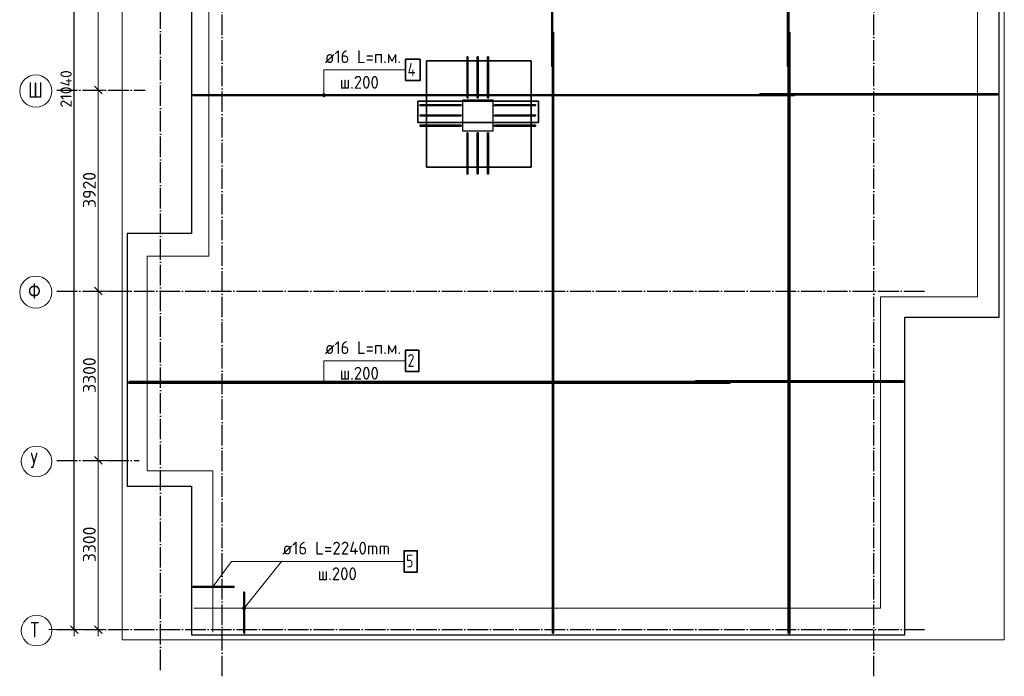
# Model space of a CAD drawing. Header units: millimetres. Extents: x -3725 to 93325, y -74170 to 82591.
# Tile 28 of 133: x 27255 to 46440, y 45830 to 58631. Entities that reach past the tile are written whole.
import ezdxf

# ---------------------------------------------------------------- set-up
doc = ezdxf.new("R2010")
doc.units = ezdxf.units.MM
doc.header["$PDMODE"] = 65
for name, pattern in [('______11', [500, 400, -50, 0, -50]), ('______3', [500, 400, -100]), ('______5', [1100, 800, -100, 100, -100])]:
    doc.linetypes.add(name, pattern=pattern)
for name, color, linetype, lineweight in [('Standard', 7, 'Continuous', 25), ('Арм.стержн. Арматура края', 96, 'Continuous', 35), ('Арм.стержн. Арматура среза', 202, 'Continuous', 35), ('Балка_ общее', 7, '______3', 13), ('Размерная линия_ общее', 7, 'Continuous', 13), ('Фундамент (1)', 7, 'Continuous', 35)]:
    doc.layers.add(name, color=color, linetype=linetype, lineweight=lineweight)
for name, color, linetype, lineweight, true_color in [('Арм.стержн.верхн.зоны У', 7, 'Continuous', 35, 0xecec00), ('Арм.стержн.верхн.зоны Х', 7, 'Continuous', 35, 0x0000c6), ('Арм.стержн.ниж.зоны У', 7, 'Continuous', 35, 0x00b300), ('Арм.стержн.ниж.зоны Х', 7, 'Continuous', 35, 0xc600c6), ('Осевая линия_ общее', 7, '______5', 13, 0xa0a0a0)]:
    doc.layers.add(name, color=color, linetype=linetype, lineweight=lineweight, true_color=true_color)
doc.styles.add('ISOCPEUR', font='ISOCPEUR')
doc.dimstyles.new('DIMSTYLE_18', dxfattribs={"dimtxt": 220, "dimasz": 250, "dimexe": 0, "dimexo": 0, "dimgap": 110, "dimtad": 2, "dimdec": 0, "dimrnd": 1, "dimzin": 12, "dimdsep": 46, "dimtxsty": 'ISOCPEUR', "dimblk1": 'ALL_ML_STRICH', "dimblk2": 'ALL_ML_STRICH', "dimsah": 1, "dimcen": 0, "dimclrd": 7, "dimclre": 256, "dimclrt": 7, "dimadec": 0, "dimazin": 0, "dimtfac": 1, "dimtdec": 0, "dimtix": 1, "dimtmove": 2, "dimatfit": 3, "dimfxl": 0, "dimtzin": 0, "dimlwd": 0, "dimlwe": -3, "dimarcsym": 0})
doc.dimstyles.new('DIMSTYLE_6', dxfattribs={"dimtxt": 250, "dimasz": 250, "dimexe": 0, "dimexo": 0, "dimgap": 125, "dimtad": 2, "dimdec": 0, "dimrnd": 5, "dimzin": 12, "dimdsep": 46, "dimtxsty": 'ISOCPEUR', "dimblk1": 'ALL_ML_STRICH', "dimblk2": 'ALL_ML_STRICH', "dimsah": 1, "dimcen": 0, "dimclrd": 7, "dimclre": 256, "dimclrt": 7, "dimadec": 0, "dimazin": 0, "dimtfac": 1, "dimtdec": 0, "dimtix": 1, "dimtmove": 2, "dimatfit": 3, "dimfxl": 0, "dimtzin": 0, "dimlwd": 0, "dimlwe": -3, "dimarcsym": 0})
doc.dimstyles.new('DIMSTYLE_7', dxfattribs={"dimtxt": 250, "dimasz": 250, "dimexe": 0, "dimexo": 0, "dimgap": 125, "dimtad": 2, "dimdec": 0, "dimrnd": 5, "dimzin": 12, "dimdsep": 46, "dimtxsty": 'ISOCPEUR', "dimblk1": 'ALL_ML_STRICH', "dimblk2": 'ALL_ML_STRICH', "dimsah": 1, "dimcen": 0, "dimclrd": 7, "dimclre": 256, "dimclrt": 7, "dimadec": 0, "dimazin": 0, "dimtfac": 1, "dimtdec": 0, "dimtix": 1, "dimtmove": 2, "dimatfit": 3, "dimfxl": 0, "dimtzin": 0, "dimlwd": 0, "dimlwe": -3, "dimarcsym": 0})

# ---------------------------------------------------------------- blocks, each defined once
blk = doc.blocks.new('ALL_ML_STRICH')
at = {"color": 0, "linetype": 'ByBlock', "lineweight": -2}
for p, q in [((-1, 0), (0.5, 0)), ((-0.3, -0.3), (0.3, 0.3)), ((0, -0.5), (0, 0.5))]:
    blk.add_line(p, q, dxfattribs=at)
blk = doc.blocks.new('*D28')
at = {"layer": 'DEFPOINTS', "color": 7, "linetype": 'Continuous', "lineweight": 13, "transparency": 33554687}
for p in [(30000, 68807), (31200, 68758), (30000, 68590)]:
    blk.add_point(p, dxfattribs=at)
at = {"layer": 'Балка_ общее', "color": 251, "linetype": 'Continuous', "lineweight": -2, "true_color": 0x656565, "transparency": 33554687}
for p, q in [((30000, 68600), (30000, 68807)), ((31200, 68768), (31200, 68807))]:
    blk.add_line(p, q, dxfattribs=at)
at = {"layer": 'Балка_ общее', "color": 7, "linetype": 'Continuous', "lineweight": -2, "transparency": 33554687}
blk.add_line((30000, 68807), (31200, 68807), dxfattribs=at)
at = {"layer": 'Балка_ общее', "color": 7, "linetype": 'Continuous', "lineweight": 13, "transparency": 33554687, "xscale": 250, "yscale": 250, "zscale": 250, "rotation": 180}
blk.add_blockref('ALL_ML_STRICH', (30000, 68807), dxfattribs=at)
at = {"layer": 'Балка_ общее', "color": 7, "linetype": 'Continuous', "lineweight": 13, "transparency": 33554687, "xscale": 250, "yscale": 250, "zscale": 250}
blk.add_blockref('ALL_ML_STRICH', (31200, 68807), dxfattribs=at)
at = {"layer": 'Балка_ общее', "color": 7, "linetype": 'Continuous', "lineweight": 13, "transparency": 33554687, "insert": (30637, 68982), "char_height": 250, "width": 1000, "attachment_point": 5, "style": 'ISOCPEUR'}
blk.add_mtext('\\A1;{1200}', dxfattribs=at)
blk = doc.blocks.new('*D29')
at = {"layer": 'DEFPOINTS', "color": 7, "linetype": 'Continuous', "lineweight": 13, "transparency": 33554687}
for p in [(31200, 68807), (31200, 68758), (36700, 68799)]:
    blk.add_point(p, dxfattribs=at)
at = {"layer": 'Балка_ общее', "color": 251, "linetype": 'Continuous', "lineweight": -2, "true_color": 0x656565, "transparency": 33554687}
for p, q in [((31200, 68768), (31200, 68807)), ((36700, 68809), (36700, 68807))]:
    blk.add_line(p, q, dxfattribs=at)
at = {"layer": 'Балка_ общее', "color": 7, "linetype": 'Continuous', "lineweight": -2, "transparency": 33554687}
blk.add_line((31200, 68807), (36700, 68807), dxfattribs=at)
at = {"layer": 'Балка_ общее', "color": 7, "linetype": 'Continuous', "lineweight": 13, "transparency": 33554687, "xscale": 250, "yscale": 250, "zscale": 250, "rotation": 180}
blk.add_blockref('ALL_ML_STRICH', (31200, 68807), dxfattribs=at)
at = {"layer": 'Балка_ общее', "color": 7, "linetype": 'Continuous', "lineweight": 13, "transparency": 33554687, "xscale": 250, "yscale": 250, "zscale": 250}
blk.add_blockref('ALL_ML_STRICH', (36700, 68807), dxfattribs=at)
at = {"layer": 'Балка_ общее', "color": 7, "linetype": 'Continuous', "lineweight": 13, "transparency": 33554687, "insert": (33962, 68982), "char_height": 250, "width": 1000, "attachment_point": 5, "style": 'ISOCPEUR'}
blk.add_mtext('\\A1;{5500}', dxfattribs=at)
blk = doc.blocks.new('*D30')
at = {"layer": 'DEFPOINTS', "color": 7, "linetype": 'Continuous', "lineweight": 13, "transparency": 33554687}
for p in [(36700, 68807), (36700, 68799), (38400, 68758)]:
    blk.add_point(p, dxfattribs=at)
at = {"layer": 'Балка_ общее', "color": 251, "linetype": 'Continuous', "lineweight": -2, "true_color": 0x656565, "transparency": 33554687}
for p, q in [((36700, 68809), (36700, 68807)), ((38400, 68768), (38400, 68807))]:
    blk.add_line(p, q, dxfattribs=at)
at = {"layer": 'Балка_ общее', "color": 7, "linetype": 'Continuous', "lineweight": -2, "transparency": 33554687}
blk.add_line((36700, 68807), (38400, 68807), dxfattribs=at)
at = {"layer": 'Балка_ общее', "color": 7, "linetype": 'Continuous', "lineweight": 13, "transparency": 33554687, "xscale": 250, "yscale": 250, "zscale": 250, "rotation": 180}
blk.add_blockref('ALL_ML_STRICH', (36700, 68807), dxfattribs=at)
at = {"layer": 'Балка_ общее', "color": 7, "linetype": 'Continuous', "lineweight": 13, "transparency": 33554687, "xscale": 250, "yscale": 250, "zscale": 250}
blk.add_blockref('ALL_ML_STRICH', (38400, 68807), dxfattribs=at)
at = {"layer": 'Балка_ общее', "color": 7, "linetype": 'Continuous', "lineweight": 13, "transparency": 33554687, "insert": (37587, 68982), "char_height": 250, "width": 1000, "attachment_point": 5, "style": 'ISOCPEUR'}
blk.add_mtext('\\A1;{1700}', dxfattribs=at)
blk = doc.blocks.new('*D31')
at = {"layer": 'DEFPOINTS', "color": 7, "linetype": 'Continuous', "lineweight": 13, "transparency": 33554687}
for p in [(38400, 68807), (38400, 68758), (43900, 68716)]:
    blk.add_point(p, dxfattribs=at)
at = {"layer": 'Балка_ общее', "color": 251, "linetype": 'Continuous', "lineweight": -2, "true_color": 0x656565, "transparency": 33554687}
for p, q in [((38400, 68768), (38400, 68807)), ((43900, 68726), (43900, 68807))]:
    blk.add_line(p, q, dxfattribs=at)
at = {"layer": 'Балка_ общее', "color": 7, "linetype": 'Continuous', "lineweight": -2, "transparency": 33554687}
blk.add_line((38400, 68807), (43900, 68807), dxfattribs=at)
at = {"layer": 'Балка_ общее', "color": 7, "linetype": 'Continuous', "lineweight": 13, "transparency": 33554687, "xscale": 250, "yscale": 250, "zscale": 250, "rotation": 180}
blk.add_blockref('ALL_ML_STRICH', (38400, 68807), dxfattribs=at)
at = {"layer": 'Балка_ общее', "color": 7, "linetype": 'Continuous', "lineweight": 13, "transparency": 33554687, "xscale": 250, "yscale": 250, "zscale": 250}
blk.add_blockref('ALL_ML_STRICH', (43900, 68807), dxfattribs=at)
at = {"layer": 'Балка_ общее', "color": 7, "linetype": 'Continuous', "lineweight": 13, "transparency": 33554687, "insert": (41162, 68982), "char_height": 250, "width": 1000, "attachment_point": 5, "style": 'ISOCPEUR'}
blk.add_mtext('\\A1;{5500}', dxfattribs=at)
blk = doc.blocks.new('*D32')
at = {"layer": 'DEFPOINTS', "color": 7, "linetype": 'Continuous', "lineweight": 13, "transparency": 33554687}
for p in [(29002, 50040), (27810, 46740), (28787, 46740)]:
    blk.add_point(p, dxfattribs=at)
at = {"layer": 'Балка_ общее', "color": 251, "linetype": 'Continuous', "lineweight": -2, "true_color": 0x656565, "transparency": 33554687}
for p, q in [((28992, 50040), (28787, 50040)), ((27820, 46740), (28787, 46740))]:
    blk.add_line(p, q, dxfattribs=at)
at = {"layer": 'Балка_ общее', "color": 7, "linetype": 'Continuous', "lineweight": -2, "transparency": 33554687}
blk.add_line((28787, 46740), (28787, 50040), dxfattribs=at)
at = {"layer": 'Балка_ общее', "color": 7, "linetype": 'Continuous', "lineweight": 13, "transparency": 33554687, "xscale": 250, "yscale": 250, "zscale": 250}
for p, rotation in [((28787, 50040), 90), ((28787, 46740), 270)]:
    blk.add_blockref('ALL_ML_STRICH', p, dxfattribs=dict(at, rotation=rotation))
at = {"layer": 'Балка_ общее', "color": 7, "linetype": 'Continuous', "lineweight": 13, "transparency": 33554687, "insert": (28612, 48402), "char_height": 250, "width": 1000, "attachment_point": 5, "rotation": 90, "style": 'ISOCPEUR'}
blk.add_mtext('\\A1;{3300}', dxfattribs=at)
blk = doc.blocks.new('*D33')
at = {"layer": 'DEFPOINTS', "color": 7, "linetype": 'Continuous', "lineweight": 13, "transparency": 33554687}
for p in [(29426, 53340), (28787, 50040), (29002, 50040)]:
    blk.add_point(p, dxfattribs=at)
at = {"layer": 'Балка_ общее', "color": 251, "linetype": 'Continuous', "lineweight": -2, "true_color": 0x656565, "transparency": 33554687}
for p, q in [((29416, 53340), (28787, 53340)), ((28992, 50040), (28787, 50040))]:
    blk.add_line(p, q, dxfattribs=at)
at = {"layer": 'Балка_ общее', "color": 7, "linetype": 'Continuous', "lineweight": -2, "transparency": 33554687}
blk.add_line((28787, 50040), (28787, 53340), dxfattribs=at)
at = {"layer": 'Балка_ общее', "color": 7, "linetype": 'Continuous', "lineweight": 13, "transparency": 33554687, "xscale": 250, "yscale": 250, "zscale": 250}
for p, rotation in [((28787, 53340), 90), ((28787, 50040), 270)]:
    blk.add_blockref('ALL_ML_STRICH', p, dxfattribs=dict(at, rotation=rotation))
at = {"layer": 'Балка_ общее', "color": 7, "linetype": 'Continuous', "lineweight": 13, "transparency": 33554687, "insert": (28612, 51702), "char_height": 250, "width": 1000, "attachment_point": 5, "rotation": 90, "style": 'ISOCPEUR'}
blk.add_mtext('\\A1;{3300}', dxfattribs=at)
blk = doc.blocks.new('*D34')
at = {"layer": 'DEFPOINTS', "color": 7, "linetype": 'Continuous', "lineweight": 13, "transparency": 33554687}
for p in [(28217, 57260), (28787, 53340), (29426, 53340)]:
    blk.add_point(p, dxfattribs=at)
at = {"layer": 'Балка_ общее', "color": 251, "linetype": 'Continuous', "lineweight": -2, "true_color": 0x656565, "transparency": 33554687}
for p, q in [((28787, 57260), (28787, 57260)), ((29416, 53340), (28787, 53340))]:
    blk.add_line(p, q, dxfattribs=at)
at = {"layer": 'Балка_ общее', "color": 7, "linetype": 'Continuous', "lineweight": -2, "transparency": 33554687}
blk.add_line((28787, 53340), (28787, 57260), dxfattribs=at)
at = {"layer": 'Балка_ общее', "color": 7, "linetype": 'Continuous', "lineweight": 13, "transparency": 33554687, "xscale": 250, "yscale": 250, "zscale": 250}
for p, rotation in [((28787, 57260), 90), ((28787, 53340), 270)]:
    blk.add_blockref('ALL_ML_STRICH', p, dxfattribs=dict(at, rotation=rotation))
at = {"layer": 'Балка_ общее', "color": 7, "linetype": 'Continuous', "lineweight": 13, "transparency": 33554687, "insert": (28612, 55312), "char_height": 250, "width": 1000, "attachment_point": 5, "rotation": 90, "style": 'ISOCPEUR'}
blk.add_mtext('\\A1;{3920}', dxfattribs=at)
blk = doc.blocks.new('*D35')
at = {"layer": 'DEFPOINTS', "color": 7, "linetype": 'Continuous', "lineweight": 13, "transparency": 33554687}
for p in [(29294, 61180), (28217, 57260), (28787, 57260)]:
    blk.add_point(p, dxfattribs=at)
at = {"layer": 'Балка_ общее', "color": 251, "linetype": 'Continuous', "lineweight": -2, "true_color": 0x656565, "transparency": 33554687}
for p, q in [((29284, 61180), (28787, 61180)), ((28787, 57260), (28787, 57260))]:
    blk.add_line(p, q, dxfattribs=at)
at = {"layer": 'Балка_ общее', "color": 7, "linetype": 'Continuous', "lineweight": -2, "transparency": 33554687}
blk.add_line((28787, 57260), (28787, 61180), dxfattribs=at)
at = {"layer": 'Балка_ общее', "color": 7, "linetype": 'Continuous', "lineweight": 13, "transparency": 33554687, "xscale": 250, "yscale": 250, "zscale": 250}
for p, rotation in [((28787, 61180), 90), ((28787, 57260), 270)]:
    blk.add_blockref('ALL_ML_STRICH', p, dxfattribs=dict(at, rotation=rotation))
at = {"layer": 'Балка_ общее', "color": 7, "linetype": 'Continuous', "lineweight": 13, "transparency": 33554687, "insert": (28612, 59232), "char_height": 250, "width": 1000, "attachment_point": 5, "rotation": 90, "style": 'ISOCPEUR'}
blk.add_mtext('\\A1;{3920}', dxfattribs=at)
blk = doc.blocks.new('*D36')
at = {"layer": 'DEFPOINTS', "color": 7, "linetype": 'Continuous', "lineweight": 13, "transparency": 33554687}
for p in [(28217, 64480), (28787, 61180), (29294, 61180)]:
    blk.add_point(p, dxfattribs=at)
at = {"layer": 'Балка_ общее', "color": 251, "linetype": 'Continuous', "lineweight": -2, "true_color": 0x656565, "transparency": 33554687}
for p, q in [((28787, 64480), (28787, 64480)), ((29284, 61180), (28787, 61180))]:
    blk.add_line(p, q, dxfattribs=at)
at = {"layer": 'Балка_ общее', "color": 7, "linetype": 'Continuous', "lineweight": -2, "transparency": 33554687}
blk.add_line((28787, 61180), (28787, 64480), dxfattribs=at)
at = {"layer": 'Балка_ общее', "color": 7, "linetype": 'Continuous', "lineweight": 13, "transparency": 33554687, "xscale": 250, "yscale": 250, "zscale": 250}
for p, rotation in [((28787, 64480), 90), ((28787, 61180), 270)]:
    blk.add_blockref('ALL_ML_STRICH', p, dxfattribs=dict(at, rotation=rotation))
at = {"layer": 'Балка_ общее', "color": 7, "linetype": 'Continuous', "lineweight": 13, "transparency": 33554687, "insert": (28612, 62842), "char_height": 250, "width": 1000, "attachment_point": 5, "rotation": 90, "style": 'ISOCPEUR'}
blk.add_mtext('\\A1;{3300}', dxfattribs=at)
blk = doc.blocks.new('*D37')
at = {"layer": 'DEFPOINTS', "color": 7, "linetype": 'Continuous', "lineweight": 13, "transparency": 33554687}
for p in [(28424, 67780), (28217, 64480), (28787, 64480)]:
    blk.add_point(p, dxfattribs=at)
at = {"layer": 'Балка_ общее', "color": 251, "linetype": 'Continuous', "lineweight": -2, "true_color": 0x656565, "transparency": 33554687}
for p, q in [((28414, 67780), (28787, 67780)), ((28787, 64480), (28787, 64480))]:
    blk.add_line(p, q, dxfattribs=at)
at = {"layer": 'Балка_ общее', "color": 7, "linetype": 'Continuous', "lineweight": -2, "transparency": 33554687}
blk.add_line((28787, 64480), (28787, 67780), dxfattribs=at)
at = {"layer": 'Балка_ общее', "color": 7, "linetype": 'Continuous', "lineweight": 13, "transparency": 33554687, "xscale": 250, "yscale": 250, "zscale": 250}
for p, rotation in [((28787, 67780), 90), ((28787, 64480), 270)]:
    blk.add_blockref('ALL_ML_STRICH', p, dxfattribs=dict(at, rotation=rotation))
at = {"layer": 'Балка_ общее', "color": 7, "linetype": 'Continuous', "lineweight": 13, "transparency": 33554687, "insert": (28612, 66142), "char_height": 250, "width": 1000, "attachment_point": 5, "rotation": 90, "style": 'ISOCPEUR'}
blk.add_mtext('\\A1;{3300}', dxfattribs=at)
blk = doc.blocks.new('*D545')
at = {"layer": 'DEFPOINTS', "color": 7, "linetype": 'Continuous', "lineweight": 13, "transparency": 33554687}
for p in [(28171, 67780), (28062, 46740), (28318, 46740)]:
    blk.add_point(p, dxfattribs=at)
at = {"layer": 'Размерная линия_ общее', "color": 253, "linetype": 'Continuous', "lineweight": -2, "true_color": 0xa0a0a0, "transparency": 33554687}
for p, q in [((28318, 67780), (28318, 67780)), ((28318, 46740), (28318, 46740))]:
    blk.add_line(p, q, dxfattribs=at)
at = {"layer": 'Размерная линия_ общее', "color": 7, "linetype": 'Continuous', "lineweight": -2, "transparency": 33554687}
blk.add_line((28318, 46740), (28318, 67780), dxfattribs=at)
at = {"layer": 'Размерная линия_ общее', "color": 7, "linetype": 'Continuous', "lineweight": 13, "transparency": 33554687, "xscale": 250, "yscale": 250, "zscale": 250}
for p, rotation in [((28318, 67780), 90), ((28318, 46740), 270)]:
    blk.add_blockref('ALL_ML_STRICH', p, dxfattribs=dict(at, rotation=rotation))
at = {"layer": 'Размерная линия_ общее', "color": 7, "linetype": 'Continuous', "lineweight": 13, "transparency": 33554687, "insert": (28158, 57282), "char_height": 220, "width": 1100, "attachment_point": 5, "rotation": 90, "style": 'ISOCPEUR'}
blk.add_mtext('\\A1;{21040}', dxfattribs=at)
blk = doc.blocks.new('СЛОЖНЫЙ_ОБЪЕКТ_0')
at = {"layer": 'Осевая линия_ общее', "color": 253, "linetype": '______11', "lineweight": -3, "true_color": 0xa0a0a0, "transparency": 33554687}
for p, q in [((30000, 45950), (30000, 69510)), ((31200, 45830), (31200, 69510)), ((36700, 68170), (36700, 69510)), ((38400, 68170), (38400, 69510)), ((43900, 45830), (43900, 69510)), ((27980, 67780), (44900, 67780)), ((27980, 64480), (29700, 64480)), ((27980, 61180), (44900, 61180)), ((27980, 57260), (29700, 57260)), ((27980, 53340), (44900, 53340)), ((27980, 50040), (29580, 50040)), ((27980, 46740), (44900, 46740))]:
    blk.add_line(p, q, dxfattribs=at)
at = {"layer": 'Осевая линия_ общее', "color": 7, "linetype": 'Continuous', "lineweight": 13, "transparency": 33554687}
for centre, radius in [((30001.9, 70044.3), 281.9), ((31202.4, 70065.3), 292.4), ((36702.4, 70065.3), 292.4), ((38401.3, 70078), 298.8), ((43902.4, 70065.3), 292.4), ((27583.8, 67760.5), 298.8), ((27574.5, 64460.5), 309.5), ((27583.8, 61160.5), 298.8), ((27568.4, 57240.5), 313.4), ((27568.4, 53320.5), 313.4), ((27583.8, 50020.5), 298.8), ((27583.8, 46720.5), 298.8)]:
    blk.add_circle(centre, radius, dxfattribs=at)
at = {"layer": 'Осевая линия_ общее', "color": 7, "linetype": 'Continuous', "lineweight": 13, "transparency": 33554687, "char_height": 300, "attachment_point": 7, "style": 'ISOCPEUR'}
for s, insert, width in [('\\W0.78;2', (31097.4, 69934.8), 326.407), ('\\W0.78;3', (36597.4, 69934.8), 326.407), ('\\W0.80;4', (38281.3, 69947.5), 359.833), ('\\W0.78;5', (43797.4, 69934.8), 326.407), ('\\W0.56;1', (29926.9, 69913.8), 233.333), ('\\W0.80;Я', (27463.8, 67630), 359.833), ('\\W0.83;Ю', (27432, 64330), 408.873), ('\\W0.80;Э', (27463.8, 61030), 359.833), ('\\W0.83;Ш', (27418.4, 57110), 425), ('\\W0.83;Ф', (27418.4, 53190), 425), ('\\W0.80;У', (27463.8, 49890), 359.833), ('\\W0.80;Т', (27463.8, 46590), 359.833)]:
    blk.add_mtext(s, dxfattribs=dict(at, insert=insert, width=width))
at = {"layer": 'Балка_ общее', "color": 7, "linetype": 'Continuous', "lineweight": 13, "transparency": 33554687}
for base, p1, p2, dimstyle, picture, middle in [((31200, 68807.3), (30000, 68600), (31200, 68767.8), 'DIMSTYLE_6', '*D28', (30637.5, 68982.3)), ((36700, 68807.3), (31200, 68767.8), (36700, 68809.4), 'DIMSTYLE_7', '*D29', (33962.5, 68982.3)), ((38400, 68807.3), (36700, 68809.4), (38400, 68767.8), 'DIMSTYLE_7', '*D30', (37587.5, 68982.3)), ((43900, 68807.3), (38400, 68767.8), (43900, 68726.2), 'DIMSTYLE_7', '*D31', (41162.5, 68982.3))]:
    dim = blk.add_linear_dim(base=base, p1=p1, p2=p2, dimstyle=dimstyle, override={"dimpost": '<>', "dimclrd": 7, "dimclre": 251, "dimclrt": 7, "dimlwd": 0, "dimlwe": 65533}, dxfattribs=at)
    dim.commit()
    dim.dimension.update_dxf_attribs({"geometry": picture, "text_midpoint": middle, "dimtype": 160})
for base, p1, p2, picture, middle in [((28786.9, 67780), (28786.9, 64480), (28413.8, 67780), '*D37', (28611.9, 66142.5)), ((28786.9, 64480), (29283.5, 61180), (28786.9, 64480), '*D36', (28611.9, 62842.5)), ((28786.9, 61180), (28786.9, 57260), (29283.5, 61180), '*D35', (28611.9, 59232.5)), ((28786.9, 57260), (29415.8, 53340), (28786.9, 57260), '*D34', (28611.9, 55312.5)), ((28786.9, 53340), (28992.5, 50040), (29415.8, 53340), '*D33', (28611.9, 51702.5)), ((28786.9, 50040), (27820, 46740), (28992.5, 50040), '*D32', (28611.9, 48402.5))]:
    dim = blk.add_linear_dim(base=base, p1=p1, p2=p2, angle=90, dimstyle='DIMSTYLE_7', override={"dimpost": '<>', "dimclrd": 7, "dimclre": 251, "dimclrt": 7, "dimlwd": 0, "dimlwe": 65533}, dxfattribs=at)
    dim.commit()
    dim.dimension.update_dxf_attribs({"geometry": picture, "text_midpoint": middle, "dimtype": 160})

msp = doc.modelspace()

# ---------------------------------------------------------------- hatches: boundary and pattern name
at = {"layer": 'Арм.стержн. Арматура края', "linetype": 'Continuous', "lineweight": 13, "transparency": 33554687}
for points in [[(31652.5, 47139.9), (31605.5, 47177.2), (31599.5, 47162.8)], [(31652.5, 47139.9), (31599.5, 47162.8), (31639.9, 47130.7)], [(31639.9, 47130.7), (31599.5, 47162.8), (31601.2, 47147.7)], [(31639.9, 47130.7), (31601.2, 47147.7), (31624.7, 47129)], [(31624.7, 47129), (31601.2, 47147.7), (31610.3, 47135)], [(31658.5, 47154.2), (31618.1, 47186.3), (31605.5, 47177.2)], [(31658.5, 47154.2), (31605.5, 47177.2), (31652.5, 47139.9)], [(31656.8, 47169.4), (31633.3, 47188.1), (31618.1, 47186.3)], [(31656.8, 47169.4), (31618.1, 47186.3), (31658.5, 47154.2)], [(31633.3, 47188.1), (31656.8, 47169.4), (31647.7, 47182)]]:
    msp.add_hatch(color=7, dxfattribs=at).paths.add_polyline_path(points)
at = {"layer": 'Арм.стержн.верхн.зоны Х', "linetype": 'Continuous', "lineweight": 13, "transparency": 33554687}
for points in [[(33207.7, 51575), (33156.1, 51575), (33151.9, 51560)], [(33207.7, 51575), (33151.9, 51560), (33211.9, 51560)], [(33211.9, 51560), (33151.9, 51560), (33156.1, 51545)], [(33196.9, 51585.8), (33166.9, 51585.8), (33156.1, 51575)], [(33196.9, 51585.8), (33156.1, 51575), (33207.7, 51575)], [(33211.9, 51560), (33156.1, 51545), (33207.7, 51545)], [(33207.7, 51545), (33156.1, 51545), (33166.9, 51534.2)], [(33166.9, 51585.8), (33196.9, 51585.8), (33181.9, 51590)], [(33207.7, 51545), (33166.9, 51534.2), (33196.9, 51534.2)], [(33196.9, 51534.2), (33166.9, 51534.2), (33181.9, 51530)]]:
    msp.add_hatch(color=7, dxfattribs=at).paths.add_polyline_path(points)
at = {"layer": 'Арм.стержн.ниж.зоны Х', "linetype": 'Continuous', "lineweight": 13, "transparency": 33554687}
for points in [[(33207.7, 57175), (33156.1, 57175), (33151.9, 57160)], [(33207.7, 57175), (33151.9, 57160), (33211.9, 57160)], [(33196.9, 57185.8), (33166.9, 57185.8), (33156.1, 57175)], [(33196.9, 57185.8), (33156.1, 57175), (33207.7, 57175)], [(33166.9, 57185.8), (33196.9, 57185.8), (33181.9, 57190)], [(33211.9, 57160), (33151.9, 57160), (33156.1, 57145)], [(33211.9, 57160), (33156.1, 57145), (33207.7, 57145)], [(33207.7, 57145), (33156.1, 57145), (33166.9, 57134.2)], [(33207.7, 57145), (33166.9, 57134.2), (33196.9, 57134.2)], [(33196.9, 57134.2), (33166.9, 57134.2), (33181.9, 57130)]]:
    msp.add_hatch(color=7, dxfattribs=at).paths.add_polyline_path(points)

# ---------------------------------------------------------------- linework, layer by layer
at = {"layer": 'Standard', "color": 52, "linetype": 'Continuous', "lineweight": 13, "transparency": 33554687}
for p, q in [((35183, 55755.9), (35183, 57826.8)), ((35183, 55755.9), (35183, 57826.8)), ((35183, 57826.8), (37223, 57826.8)), ((37223, 57826.8), (35183, 57826.8)), ((37223, 55755.9), (37223, 57826.8)), ((37223, 55755.9), (37223, 57826.8)), ((35011.3, 56628.8), (35011.3, 57044.6)), ((35011.3, 56628.8), (35011.3, 57044.6)), ((35011.3, 57044.6), (37365.4, 57044.6)), ((37365.4, 57044.6), (35011.3, 57044.6)), ((37365.4, 56628.8), (37365.4, 57044.6)), ((37365.4, 56628.8), (37365.4, 57044.6)), ((35011.3, 56628.8), (37365.4, 56628.8)), ((37365.4, 56628.8), (35011.3, 56628.8)), ((35183, 55755.9), (37223, 55755.9)), ((37223, 55755.9), (35183, 55755.9))]:
    msp.add_line(p, q, dxfattribs=at)
at = {"layer": 'Standard', "color": 52, "linetype": 'Continuous', "lineweight": 35, "transparency": 33554687}
for p, q in [((35183, 55755.9), (35183, 57826.8)), ((35183, 55755.9), (35183, 57826.8)), ((35183, 57826.8), (37223, 57826.8)), ((37223, 57826.8), (35183, 57826.8)), ((37223, 55755.9), (37223, 57826.8)), ((37223, 55755.9), (37223, 57826.8)), ((35011.3, 56628.8), (35011.3, 57044.6)), ((35011.3, 56628.8), (35011.3, 57044.6)), ((35011.3, 57044.6), (37365.4, 57044.6)), ((37365.4, 57044.6), (35011.3, 57044.6)), ((37365.4, 56628.8), (37365.4, 57044.6)), ((37365.4, 56628.8), (37365.4, 57044.6)), ((35011.3, 56628.8), (37365.4, 56628.8)), ((37365.4, 56628.8), (35011.3, 56628.8)), ((35183, 55755.9), (37223, 55755.9)), ((37223, 55755.9), (35183, 55755.9))]:
    msp.add_line(p, q, dxfattribs=at)
at = {"layer": 'Standard', "color": 7, "linetype": 'Continuous', "lineweight": 18, "transparency": 33554687}
msp.add_lwpolyline([(29250, 46540), (46440, 46540), (46440, 68380), (29250, 68380), (29250, 46540)], dxfattribs=at)
at = {"layer": 'Арм.стержн. Арматура края', "color": 7, "linetype": 'Continuous', "lineweight": 13, "transparency": 33554687}
for p, q in [((32353.3, 48070.5), (31629, 47158.5)), ((32353.3, 48070.5), (34743.3, 48070.5)), ((31605.5, 47177.2), (31605.5, 47177.2)), ((31610.3, 47135), (31610.3, 47135)), ((31647.7, 47182), (31647.7, 47182)), ((31652.5, 47139.9), (31652.5, 47139.9))]:
    msp.add_line(p, q, dxfattribs=at)
at = {"layer": 'Арм.стержн. Арматура края', "color": 41, "linetype": 'Continuous', "lineweight": 35, "transparency": 33554687}
for points in [[(35972, 57105), (35972, 57905), (35988, 57905), (35988, 57105), (35972, 57105)], [(36172, 57105), (36172, 57905), (36188, 57905), (36188, 57105), (36172, 57105)], [(36372, 57105), (36372, 57905), (36388, 57905), (36388, 57105), (36372, 57105)], [(35855, 56957), (35055, 56957), (35055, 56973), (35855, 56973), (35855, 56957)], [(36505, 56973), (37305, 56973), (37305, 56957), (36505, 56957), (36505, 56973)], [(35855, 56757), (35055, 56757), (35055, 56773), (35855, 56773), (35855, 56757)], [(36505, 56773), (37305, 56773), (37305, 56757), (36505, 56757), (36505, 56773)], [(35855, 56557), (35055, 56557), (35055, 56573), (35855, 56573), (35855, 56557)], [(35988, 56425), (35988, 55625), (35972, 55625), (35972, 56425), (35988, 56425)], [(36188, 56425), (36188, 55625), (36172, 55625), (36172, 56425), (36188, 56425)], [(36388, 56425), (36388, 55625), (36372, 55625), (36372, 56425), (36388, 56425)], [(36505, 56573), (37305, 56573), (37305, 56557), (36505, 56557), (36505, 56573)], [(30630, 47584), (31430, 47584), (31430, 47568), (30630, 47568), (30630, 47584)], [(31621, 46670), (31621, 47470), (31637, 47470), (31637, 46670), (31621, 46670)]]:
    msp.add_lwpolyline(points, dxfattribs=at)
at = {"layer": 'Арм.стержн. Арматура края', "color": 7, "linetype": 'Continuous', "lineweight": 35, "transparency": 33554687}
msp.add_lwpolyline([(34743.3, 47862.1), (35001.7, 47862.1), (35001.7, 48278.8), (34743.3, 48278.8), (34743.3, 47862.1)], dxfattribs=at)
at = {"layer": 'Арм.стержн. Арматура края', "color": 7, "linetype": 'Continuous', "lineweight": 13, "transparency": 33554687}
msp.add_circle((31629, 47158.5), 30, dxfattribs=at)
at = {"layer": 'Арм.стержн. Арматура среза', "color": 7, "linetype": 'Continuous', "lineweight": 13, "transparency": 33554687}
for points in [[(30650, 47158.5), (44030, 47158.5), (44030, 53228.5), (45920, 53228.5), (45920, 61348.5), (44090, 61348.5), (44090, 67858.5), (31020, 67858.5), (31020, 64618.5), (29680, 64618.5), (29680, 60408.5), (30940, 60408.5), (30940, 54018.5), (29740, 54018.5), (29740, 49838.5), (31020, 49838.5), (31020, 46690)], [(31020, 47576), (31384.5, 48070.5), (32353.3, 48070.5)]]:
    msp.add_lwpolyline(points, dxfattribs=at)
at = {"layer": 'Арм.стержн.верхн.зоны У', "color": 52, "linetype": 'Continuous', "lineweight": 25, "transparency": 33554687}
for points in [[(30600, 64980), (29350, 64980), (29350, 60060), (30600, 60060), (30600, 54460), (29350, 54460), (29350, 49540), (30600, 49540), (30600, 46640), (44500, 46640), (44500, 52830), (46340, 52830), (46340, 61690), (44500, 61690), (44500, 68280), (30600, 68280), (30600, 64980)], [(35880, 57065), (35880, 56465), (36480, 56465), (36480, 57065), (35880, 57065)]]:
    msp.add_lwpolyline(points, dxfattribs=at)
at = {"layer": 'Арм.стержн.верхн.зоны У', "color": 41, "linetype": 'Continuous', "lineweight": 50, "transparency": 33554687}
for points in [[(42221, 57716), (42221, 68250), (42237, 68250), (42237, 57716), (42221, 57716)], [(42237, 46670), (42237, 58386), (42253, 58386), (42253, 46670), (42237, 46670)]]:
    msp.add_lwpolyline(points, dxfattribs=at)
at = {"layer": 'Арм.стержн.верхн.зоны Х', "color": 7, "linetype": 'Continuous', "lineweight": 13, "transparency": 33554687}
for p, q in [((33181.9, 51980), (34771.9, 51980)), ((33181.9, 51980), (33181.9, 51560)), ((33151.9, 51560), (33151.9, 51560)), ((33181.9, 51590), (33181.9, 51590)), ((33181.9, 51530), (33181.9, 51530)), ((33211.9, 51560), (33211.9, 51560))]:
    msp.add_line(p, q, dxfattribs=at)
at = {"layer": 'Арм.стержн.верхн.зоны Х', "color": 52, "linetype": 'Continuous', "lineweight": 25, "transparency": 33554687}
for points in [[(30600, 64980), (29350, 64980), (29350, 60060), (30600, 60060), (30600, 54460), (29350, 54460), (29350, 49540), (30600, 49540), (30600, 46640), (44500, 46640), (44500, 52830), (46340, 52830), (46340, 61690), (44500, 61690), (44500, 68280), (30600, 68280), (30600, 64980)], [(35880, 57065), (35880, 56465), (36480, 56465), (36480, 57065), (35880, 57065)]]:
    msp.add_lwpolyline(points, dxfattribs=at)
at = {"layer": 'Арм.стержн.верхн.зоны Х', "color": 7, "linetype": 'Continuous', "lineweight": 35, "transparency": 33554687}
msp.add_lwpolyline([(34771.9, 51771.7), (35030.2, 51771.7), (35030.2, 52188.3), (34771.9, 52188.3), (34771.9, 51771.7)], dxfattribs=at)
at = {"layer": 'Арм.стержн.верхн.зоны Х', "color": 41, "linetype": 'Continuous', "lineweight": 50, "transparency": 33554687}
for points in [[(29380, 51568), (41096, 51568), (41096, 51552), (29380, 51552), (29380, 51568)], [(40426, 51584), (44470, 51584), (44470, 51568), (40426, 51568), (40426, 51584)]]:
    msp.add_lwpolyline(points, dxfattribs=at)
at = {"layer": 'Арм.стержн.верхн.зоны Х', "color": 7, "linetype": 'Continuous', "lineweight": 13, "transparency": 33554687}
msp.add_circle((33181.9, 51560), 30, dxfattribs=at)
at = {"layer": 'Арм.стержн.ниж.зоны У', "color": 52, "linetype": 'Continuous', "lineweight": 25, "transparency": 33554687}
msp.add_lwpolyline([(30600, 64980), (29350, 64980), (29350, 60060), (30600, 60060), (30600, 54460), (29350, 54460), (29350, 49540), (30600, 49540), (30600, 46640), (44500, 46640), (44500, 52830), (46340, 52830), (46340, 61690), (44500, 61690), (44500, 68280), (30600, 68280), (30600, 64980)], dxfattribs=at)
at = {"layer": 'Арм.стержн.ниж.зоны У', "color": 41, "linetype": 'Continuous', "lineweight": 35, "transparency": 33554687}
for points in [[(37621, 57716), (37621, 68250), (37637, 68250), (37637, 57716), (37621, 57716)], [(37637, 46670), (37637, 58386), (37653, 58386), (37653, 46670), (37637, 46670)]]:
    msp.add_lwpolyline(points, dxfattribs=at)
at = {"layer": 'Арм.стержн.ниж.зоны Х', "color": 7, "linetype": 'Continuous', "lineweight": 13, "transparency": 33554687}
for p, q in [((33181.9, 57651.8), (34771.9, 57651.8)), ((33181.9, 57651.8), (33181.9, 57160)), ((33181.9, 57190), (33181.9, 57190)), ((33151.9, 57160), (33151.9, 57160)), ((33181.9, 57130), (33181.9, 57130)), ((33211.9, 57160), (33211.9, 57160))]:
    msp.add_line(p, q, dxfattribs=at)
at = {"layer": 'Арм.стержн.ниж.зоны Х', "color": 52, "linetype": 'Continuous', "lineweight": 25, "transparency": 33554687}
msp.add_lwpolyline([(30600, 64980), (29350, 64980), (29350, 60060), (30600, 60060), (30600, 54460), (29350, 54460), (29350, 49540), (30600, 49540), (30600, 46640), (44500, 46640), (44500, 52830), (46340, 52830), (46340, 61690), (44500, 61690), (44500, 68280), (30600, 68280), (30600, 64980)], dxfattribs=at)
at = {"layer": 'Арм.стержн.ниж.зоны Х', "color": 7, "linetype": 'Continuous', "lineweight": 35, "transparency": 33554687}
msp.add_lwpolyline([(34771.9, 57443.5), (35055.2, 57443.5), (35055.2, 57860.2), (34771.9, 57860.2), (34771.9, 57443.5)], dxfattribs=at)
at = {"layer": 'Арм.стержн.ниж.зоны Х', "color": 41, "linetype": 'Continuous', "lineweight": 35, "transparency": 33554687}
for points in [[(41676, 57184), (46310, 57184), (46310, 57168), (41676, 57168), (41676, 57184)], [(30630, 57168), (42346, 57168), (42346, 57152), (30630, 57152), (30630, 57168)]]:
    msp.add_lwpolyline(points, dxfattribs=at)
at = {"layer": 'Арм.стержн.ниж.зоны Х', "color": 7, "linetype": 'Continuous', "lineweight": 13, "transparency": 33554687}
msp.add_circle((33181.9, 57160), 30, dxfattribs=at)
at = {"layer": 'Фундамент (1)', "color": 7, "lineweight": 18, "transparency": 33554687}
for p, q in [((46340, 61690), (46340, 52830)), ((30600, 54460), (30600, 60060)), ((35880, 57065), (35880, 56465)), ((36480, 57065), (35880, 57065)), ((36480, 56465), (36480, 57065)), ((35880, 56465), (36480, 56465)), ((29350, 49540), (29350, 54460)), ((29350, 54460), (30600, 54460)), ((44500, 52830), (44500, 46640)), ((46340, 52830), (44500, 52830)), ((30600, 49540), (29350, 49540)), ((30600, 46640), (30600, 49540)), ((44500, 46640), (30600, 46640))]:
    msp.add_line(p, q, dxfattribs=at)
at = {"layer": 'Фундамент (1)', "color": 7, "linetype": 'Continuous', "lineweight": 18, "transparency": 33554687}
for p, q in [((46340, 61690), (46340, 52830)), ((30600, 54460), (30600, 60060)), ((35880, 57065), (35880, 56465)), ((36480, 57065), (35880, 57065)), ((36480, 56465), (36480, 57065)), ((35880, 56465), (36480, 56465)), ((29350, 49540), (29350, 54460)), ((29350, 54460), (30600, 54460)), ((44500, 52830), (44500, 46640)), ((46340, 52830), (44500, 52830)), ((30600, 49540), (29350, 49540)), ((30600, 46640), (30600, 49540)), ((44500, 46640), (30600, 46640))]:
    msp.add_line(p, q, dxfattribs=at)

# ---------------------------------------------------------------- block references
at = {"layer": 'Балка_ общее', "color": 7, "linetype": 'Continuous', "lineweight": 13, "transparency": 33554687}
msp.add_blockref('СЛОЖНЫЙ_ОБЪЕКТ_0', (0, 0), dxfattribs=at)

# ---------------------------------------------------------------- texts
at = {"layer": 'Арм.стержн. Арматура края', "color": 7, "linetype": 'Continuous', "lineweight": 25, "transparency": 33554687, "char_height": 250, "attachment_point": 7, "style": 'ISOCPEUR'}
for s, insert, width in [('\\W0.96;ø16 L=2240mm ', (32373.3, 48203.8), 2468.874), ('\\W0.78;5', (34785, 47953.8), 272.006), ('\\W0.95;ш.200 ', (33060.8, 47703.8), 1093.33)]:
    msp.add_mtext(s, dxfattribs=dict(at, insert=insert, width=width))
at = {"layer": 'Арм.стержн.верхн.зоны Х', "color": 7, "linetype": 'Continuous', "lineweight": 25, "transparency": 33554687, "char_height": 250, "attachment_point": 7, "style": 'ISOCPEUR'}
for s, insert, width in [('\\W0.94;ø16 L=п.м.', (33201.9, 52113.3), 1666.526), ('\\W0.78;2', (34813.6, 51863.3), 272.006), ('\\W0.95;ш.200 ', (33489.4, 51613.3), 1093.33)]:
    msp.add_mtext(s, dxfattribs=dict(at, insert=insert, width=width))
at = {"layer": 'Арм.стержн.ниж.зоны Х', "color": 7, "linetype": 'Continuous', "lineweight": 25, "transparency": 33554687, "char_height": 250, "attachment_point": 7, "style": 'ISOCPEUR'}
for s, insert, width in [('\\W0.94;ø16 L=п.м.', (33201.9, 57785.2), 1666.526), ('\\W0.80;4', (34813.6, 57535.2), 299.861), ('\\W0.95;ш.200 ', (33489.4, 57285.2), 1093.33)]:
    msp.add_mtext(s, dxfattribs=dict(at, insert=insert, width=width))

# ---------------------------------------------------------------- dimensions: what is measured, and where the dimension line sits
at = {"layer": 'Размерная линия_ общее', "color": 7, "linetype": 'Continuous', "lineweight": 13, "transparency": 33554687}
dim = msp.add_linear_dim(base=(28317.7, 67780), p1=(28317.7, 46740), p2=(28317.7, 67780), angle=90, dimstyle='DIMSTYLE_18', override={"dimpost": '<>', "dimclrd": 7, "dimclre": 253, "dimclrt": 7, "dimlwd": 0, "dimlwe": 65533}, dxfattribs=at)
dim.commit()
dim.dimension.update_dxf_attribs({"geometry": '*D545', "text_midpoint": (28157.7, 57282), "dimtype": 160})

doc.saveas('drawing.dxf')
